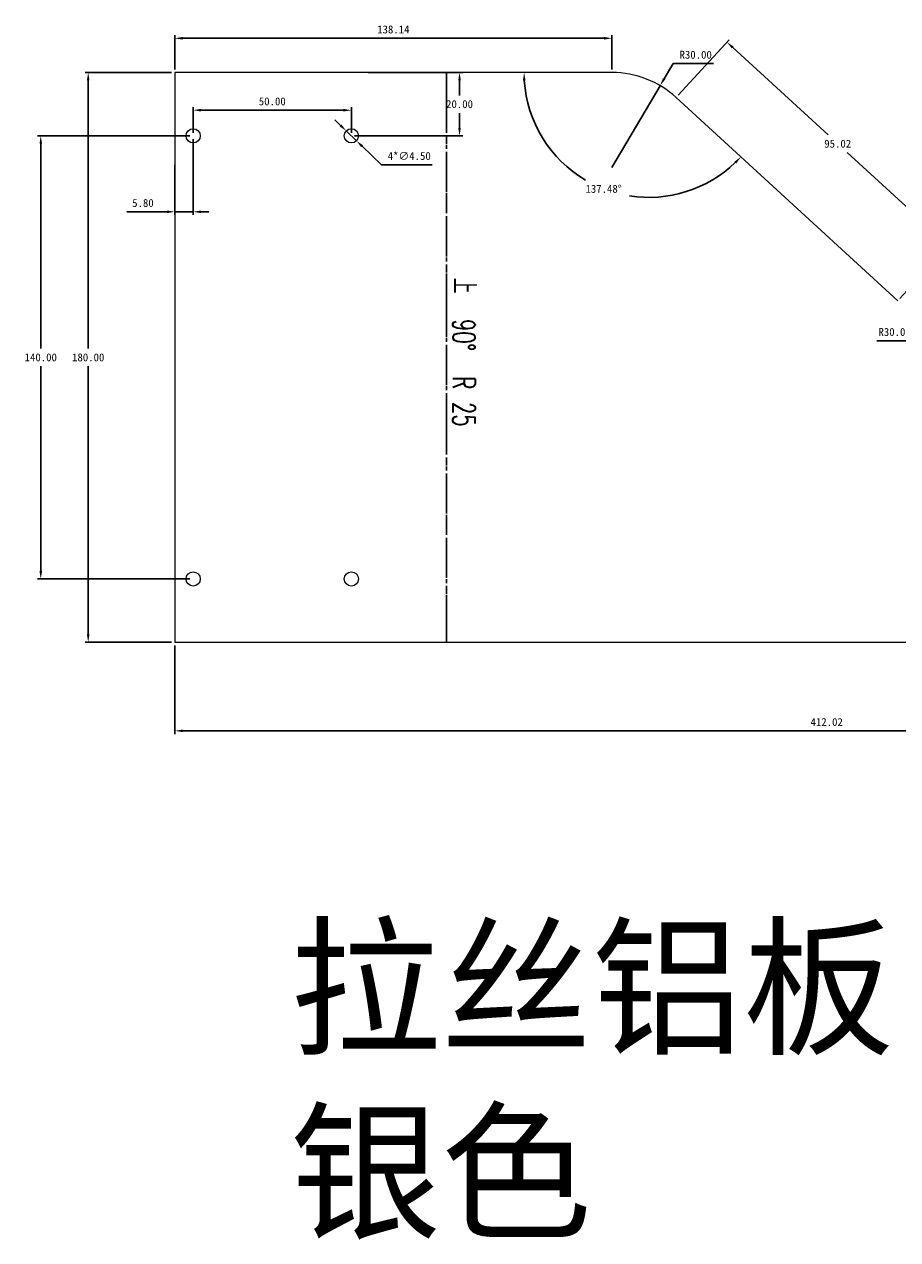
# Model space of a CAD drawing. Header units: millimetres. Extents: x 1 to 529, y -360 to 261.
# Tile 1 of 3: x 1 to 277, y -360 to 24. Entities that reach past the tile are written whole.
import ezdxf

# ---------------------------------------------------------------- set-up
doc = ezdxf.new("R2010")
doc.units = ezdxf.units.MM
doc.header["$PDSIZE"] = -1
doc.linetypes.add('CENTERX2', pattern=[20.32, 12.7, -2.54, 2.54, -2.54])
doc.linetypes.add('PHANTOM', pattern=[12.7, 6.35, -1.27, 1.27, -1.27, 1.27, -1.27])
doc.styles.add('SLDTEXTSTYLE3', font='TXT', dxfattribs={"width": 0.645833, "bigfont": 'bigfont'})
doc.dimstyles.new('ISO-25', dxfattribs={"dimtxt": 2.5, "dimasz": 2.5, "dimexe": 1.25, "dimexo": 0.625, "dimtad": 1, "dimtxsty": 'Standard', "dimcen": 2.5, "dimadec": 0, "dimazin": 0, "dimtfac": 1, "dimtmove": 0, "dimatfit": 3, "dimfxl": 0, "dimarcsym": 0})

# ---------------------------------------------------------------- blocks, each defined once
blk = doc.blocks.new('*D11')
at = {"color": 4, "lineweight": -2, "transparency": 16777216}
for p, q in [((47.5, 8.51), (20.13, 8.51)), ((21.13, 6.01), (21.13, -78.72)), ((21.13, -168.99), (21.13, -84.27)), ((47.5, -171.49), (20.13, -171.49))]:
    blk.add_line(p, q, dxfattribs=at)
at = {"color": 4, "transparency": 16777216}
for points in [[(20.71, 6.01), (21.55, 6.01), (21.13, 8.51)], [(20.71, -168.99), (21.55, -168.99), (21.13, -171.49)]]:
    blk.add_solid(points, dxfattribs=at)
at = {"layer": 'Defpoints', "color": 0, "transparency": 16777216}
for p in [(48.5, 8.51), (21.13, -171.49), (48.5, -171.49)]:
    blk.add_point(p, dxfattribs=at)
at = {"color": 4, "transparency": 16777216, "insert": (21.13, -81.49), "char_height": 2.5, "attachment_point": 5}
blk.add_mtext('180.00', dxfattribs=at)
blk = doc.blocks.new('*D12')
at = {"color": 4, "lineweight": -2, "transparency": 16777216}
for p, q in [((48.5, 9.51), (48.5, 20.34)), ((184.14, 19.34), (51, 19.34)), ((186.64, 9.51), (186.64, 20.34))]:
    blk.add_line(p, q, dxfattribs=at)
at = {"color": 4, "transparency": 16777216}
for points in [[(51, 19.76), (51, 18.92), (48.5, 19.34)], [(184.14, 19.76), (184.14, 18.92), (186.64, 19.34)]]:
    blk.add_solid(points, dxfattribs=at)
at = {"layer": 'Defpoints', "color": 0, "transparency": 16777216}
for p in [(48.5, 19.34), (48.5, 8.51), (186.64, 8.51)]:
    blk.add_point(p, dxfattribs=at)
at = {"color": 4, "transparency": 16777216, "insert": (117.57, 22.11), "char_height": 2.5, "attachment_point": 5}
blk.add_mtext('138.14', dxfattribs=at)
blk = doc.blocks.new('*D13')
at = {"color": 4, "lineweight": -2, "transparency": 16777216}
for p, q in [((205.96, 11.35), (203.12, 6.52)), ((218.74, 11.35), (205.96, 11.35)), ((186.64, -21.49), (201.85, 4.36))]:
    blk.add_line(p, q, dxfattribs=at)
at = {"color": 4, "transparency": 16777216}
blk.add_solid([(202.76, 6.73), (203.48, 6.31), (201.85, 4.36)], dxfattribs=at)
at = {"layer": 'Defpoints', "color": 0, "transparency": 16777216}
for p in [(201.85, 4.36), (186.64, -21.49)]:
    blk.add_point(p, dxfattribs=at)
at = {"color": 4, "transparency": 16777216, "insert": (213.11, 14.13), "char_height": 2.5, "attachment_point": 5}
blk.add_mtext('R30.00', dxfattribs=at)
blk = doc.blocks.new('*D14')
at = {"color": 4, "lineweight": -2, "transparency": 16777216}
for p, q in [((297.22, -41.49), (285.95, -69.29)), ((283.13, -76.24), (285.01, -71.61)), ((270.35, -76.24), (283.13, -76.24))]:
    blk.add_line(p, q, dxfattribs=at)
at = {"color": 4, "transparency": 16777216}
blk.add_solid([(284.62, -71.45), (285.39, -71.77), (285.95, -69.29)], dxfattribs=at)
at = {"layer": 'Defpoints', "color": 0, "transparency": 16777216}
for p in [(297.22, -41.49), (285.95, -69.29)]:
    blk.add_point(p, dxfattribs=at)
at = {"color": 4, "transparency": 16777216, "insert": (275.98, -73.47), "char_height": 2.5, "attachment_point": 5}
blk.add_mtext('R30.00', dxfattribs=at)
blk = doc.blocks.new('*D15')
at = {"color": 4, "lineweight": -2, "transparency": 16777216}
for p, q in [((207.59, 1.36), (223.65, 18.87)), ((224.82, 16.44), (254.97, -11.21)), ((291.17, -44.4), (261.02, -16.75)), ((277.62, -62.87), (293.68, -45.35))]:
    blk.add_line(p, q, dxfattribs=at)
at = {"color": 4, "transparency": 16777216}
for points in [[(225.1, 16.75), (224.54, 16.13), (222.98, 18.13)], [(291.45, -44.09), (290.88, -44.71), (293.01, -46.09)]]:
    blk.add_solid(points, dxfattribs=at)
at = {"layer": 'Defpoints', "color": 0, "transparency": 16777216}
for p in [(222.98, 18.13), (206.92, 0.62), (276.95, -63.6)]:
    blk.add_point(p, dxfattribs=at)
at = {"color": 4, "transparency": 16777216, "insert": (257.99, -13.98), "char_height": 2.5, "attachment_point": 5}
blk.add_mtext('95.02', dxfattribs=at)
blk = doc.blocks.new('*D18')
at = {"color": 4, "lineweight": -2, "transparency": 16777216}
for p, q in [((48.5, -172.49), (48.5, -200.49)), ((460.53, -172.49), (460.53, -200.49)), ((51, -199.49), (458.03, -199.49))]:
    blk.add_line(p, q, dxfattribs=at)
at = {"color": 4, "transparency": 16777216}
for points in [[(51, -199.08), (51, -199.91), (48.5, -199.49)], [(458.03, -199.08), (458.03, -199.91), (460.53, -199.49)]]:
    blk.add_solid(points, dxfattribs=at)
at = {"layer": 'Defpoints', "color": 0, "transparency": 16777216}
for p in [(48.5, -171.49), (460.53, -171.49), (460.53, -199.49)]:
    blk.add_point(p, dxfattribs=at)
at = {"color": 4, "transparency": 16777216, "insert": (254.51, -196.72), "char_height": 2.5, "attachment_point": 5}
blk.add_mtext('412.02', dxfattribs=at)
blk = doc.blocks.new('*D20')
at = {"color": 4, "lineweight": -2, "transparency": 16777216}
for p, q in [((54.3, -10.49), (54.3, -2.39)), ((56.8, -3.39), (101.8, -3.39)), ((104.3, -10.49), (104.3, -2.39))]:
    blk.add_line(p, q, dxfattribs=at)
at = {"color": 4, "transparency": 16777216}
for points in [[(56.8, -2.97), (56.8, -3.8), (54.3, -3.39)], [(101.8, -2.97), (101.8, -3.8), (104.3, -3.39)]]:
    blk.add_solid(points, dxfattribs=at)
at = {"layer": 'Defpoints', "color": 0, "transparency": 16777216}
for p in [(104.3, -3.39), (54.3, -11.49), (104.3, -11.49)]:
    blk.add_point(p, dxfattribs=at)
at = {"color": 4, "transparency": 16777216, "insert": (79.3, -0.61), "char_height": 2.5, "attachment_point": 5}
blk.add_mtext('50.00', dxfattribs=at)
blk = doc.blocks.new('*D21')
at = {"color": 4, "lineweight": -2, "transparency": 16777216}
for p, q in [((100.88, -8.19), (99.08, -6.46)), ((102.68, -9.93), (105.92, -13.06)), ((113.77, -20.64), (107.72, -14.79)), ((129.88, -20.64), (113.77, -20.64))]:
    blk.add_line(p, q, dxfattribs=at)
at = {"color": 4, "transparency": 16777216}
for points in [[(101.17, -7.89), (100.59, -8.49), (102.68, -9.93)], [(108.01, -14.49), (107.43, -15.09), (105.92, -13.06)]]:
    blk.add_solid(points, dxfattribs=at)
at = {"layer": 'Defpoints', "color": 0, "transparency": 16777216}
for p in [(102.68, -9.93), (105.92, -13.06)]:
    blk.add_point(p, dxfattribs=at)
at = {"color": 4, "transparency": 16777216, "insert": (122.59, -17.86), "char_height": 2.5, "attachment_point": 5}
blk.add_mtext('4*∅4.50', dxfattribs=at)
blk = doc.blocks.new('*D22')
at = {"color": 4, "lineweight": -2, "transparency": 16777216}
for p, q in [((53.3, -11.49), (5.14, -11.49)), ((6.14, -13.99), (6.14, -78.72)), ((6.14, -148.99), (6.14, -84.27)), ((53.3, -151.49), (5.14, -151.49))]:
    blk.add_line(p, q, dxfattribs=at)
at = {"color": 4, "transparency": 16777216}
for points in [[(5.73, -13.99), (6.56, -13.99), (6.14, -11.49)], [(5.73, -148.99), (6.56, -148.99), (6.14, -151.49)]]:
    blk.add_solid(points, dxfattribs=at)
at = {"layer": 'Defpoints', "color": 0, "transparency": 16777216}
for p in [(54.3, -11.49), (6.14, -151.49), (54.3, -151.49)]:
    blk.add_point(p, dxfattribs=at)
at = {"color": 4, "transparency": 16777216, "insert": (6.14, -81.49), "char_height": 2.5, "attachment_point": 5}
blk.add_mtext('140.00', dxfattribs=at)
blk = doc.blocks.new('*D25')
at = {"color": 4, "lineweight": -2, "transparency": 16777216}
for p, q in [((54.3, -12.49), (54.3, -36.49)), ((48.5, -20.63), (48.5, -36.49)), ((46, -35.49), (33.37, -35.49)), ((54.3, -35.49), (48.5, -35.49)), ((56.8, -35.49), (59.3, -35.49))]:
    blk.add_line(p, q, dxfattribs=at)
at = {"color": 4, "transparency": 16777216}
for points in [[(46, -35.08), (46, -35.91), (48.5, -35.49)], [(56.8, -35.08), (56.8, -35.91), (54.3, -35.49)]]:
    blk.add_solid(points, dxfattribs=at)
at = {"layer": 'Defpoints', "color": 0, "transparency": 16777216}
for p in [(54.3, -11.49), (48.5, -19.63), (48.5, -35.49)]:
    blk.add_point(p, dxfattribs=at)
at = {"color": 4, "transparency": 16777216, "insert": (38.43, -32.72), "char_height": 2.5, "attachment_point": 5}
blk.add_mtext('5.80', dxfattribs=at)
blk = doc.blocks.new('*D26')
at = {"color": 4, "lineweight": -2, "transparency": 16777216}
for p, q in [((109.61, 8.51), (139.48, 8.51)), ((138.48, 6.01), (138.48, 1.28)), ((138.48, -8.99), (138.48, -4.27)), ((105.3, -11.49), (139.48, -11.49))]:
    blk.add_line(p, q, dxfattribs=at)
at = {"color": 4, "transparency": 16777216}
for points in [[(138.07, 6.01), (138.9, 6.01), (138.48, 8.51)], [(138.07, -8.99), (138.9, -8.99), (138.48, -11.49)]]:
    blk.add_solid(points, dxfattribs=at)
at = {"layer": 'Defpoints', "color": 0, "transparency": 16777216}
for p in [(108.61, 8.51), (138.48, 8.51), (104.3, -11.49)]:
    blk.add_point(p, dxfattribs=at)
at = {"color": 4, "transparency": 16777216, "insert": (138.48, -1.49), "char_height": 2.5, "attachment_point": 5}
blk.add_mtext('20.00', dxfattribs=at)
blk = doc.blocks.new('*D48')
at = {"color": 4, "lineweight": -2, "transparency": 16777216}
for start, end in [(183.632, 239.4982), (261.0853, 313.8465)]:
    blk.add_arc((198.31, 8.51), 39.44, start, end, dxfattribs=at)
at = {"color": 4, "transparency": 16777216}
for points in [[(158.53, 6), (159.36, 6.02), (158.87, 8.51)], [(225.34, -19.65), (225.94, -20.23), (227.38, -18.15)]]:
    blk.add_solid(points, dxfattribs=at)
at = {"layer": 'Defpoints', "color": 0, "transparency": 16777216}
for p in [(48.5, 8.51), (186.64, 8.51), (206.92, 0.62), (170.83, -19.78), (276.95, -63.6)]:
    blk.add_point(p, dxfattribs=at)
at = {"color": 4, "transparency": 16777216, "insert": (184.01, -28.25), "char_height": 2.5, "attachment_point": 5}
blk.add_mtext('137.48°', dxfattribs=at)

msp = doc.modelspace()

# ---------------------------------------------------------------- linework, layer by layer
at = {"color": 7, "linetype": 'Continuous', "lineweight": 15}
for p, q in [((48.5004, 8.5078), (48.5004, -171.4922)), ((186.64, 8.5078), (48.5004, 8.5078)), ((276.9486, -63.603), (206.916, 0.6185)), ((48.5004, -171.4922), (460.5252, -171.4922))]:
    msp.add_line(p, q, dxfattribs=at)
at = {"linetype": 'PHANTOM'}
msp.add_line((134.4066, 8.5078), (134.4066, -171.4922), dxfattribs=at)
at = {"color": 7, "linetype": 'CENTERX2'}
msp.add_line((134.4066, -171.4922), (134.4066, 8.5078), dxfattribs=at)
at = {"color": 7, "linetype": 'Continuous', "lineweight": 15}
for centre in [(54.3004, -11.4922), (104.3004, -11.4922), (54.3004, -151.4922), (104.3004, -151.4922)]:
    msp.add_circle(centre, 2.25, dxfattribs=at)
msp.add_arc((186.64, -21.4922), 30, 47.478499, 90, dxfattribs=at)

# ---------------------------------------------------------------- texts
at = {"color": 7, "linetype": 'Continuous', "lineweight": 0, "insert": (143.3776, -79.8346), "char_height": 7, "attachment_point": 2, "rotation": 270, "style": 'SLDTEXTSTYLE3'}
msp.add_mtext('\\M+18FE3  90\\M+1818B  R 25', dxfattribs=at)
at = {"insert": (84.826, -263.0943), "char_height": 35, "attachment_point": 1}
msp.add_mtext_dynamic_manual_height_columns('{\\fSimSun|b0|i0|c134|p2;拉丝铝板 厚度为1MM  银色}', width=505.364158, gutter_width=17.5, heights=[0], dxfattribs=at)

# ---------------------------------------------------------------- dimensions: what is measured, and where the dimension line sits
for base, p1, p2, override, picture, middle in [((48.5004, 19.3395), (186.64, 8.5078), (48.5004, 8.5078), {"dimexe": 1, "dimexo": 1, "dimgap": 1.524, "dimtih": 1, "dimtoh": 1, "dimzin": 0, "dimdsep": 46, "dimclrd": 4, "dimclre": 4, "dimclrt": 4, "dimadec": 2, "dimtzin": 0}, '*D12', (117.5702, 22.1135)), ((104.3004, -3.3871), (54.3004, -11.4922), (104.3004, -11.4922), {"dimexe": 1, "dimexo": 1, "dimgap": 1.524, "dimtih": 1, "dimtoh": 1, "dimzin": 0, "dimdsep": 46, "dimclrd": 4, "dimclre": 4, "dimclrt": 4, "dimadec": 2, "dimtzin": 0}, '*D20', (79.3004, -0.6131)), ((48.5004, -35.4923), (54.3004, -11.4922), (48.5004, -19.6346), {"dimexe": 1, "dimexo": 1, "dimgap": 1.524, "dimtih": 1, "dimtoh": 1, "dimzin": 0, "dimdsep": 46, "dimclrd": 4, "dimclre": 4, "dimclrt": 4, "dimadec": 2, "dimtzin": 0}, '*D25', (38.4348, -32.7183)), ((460.5252, -199.4927), (48.5004, -171.4922), (460.5252, -171.4922), {"dimexe": 1, "dimexo": 1, "dimgap": 1.524, "dimtih": 1, "dimtoh": 1, "dimlfac": 1, "dimzin": 0, "dimdsep": 46, "dimclrd": 4, "dimclre": 4, "dimclrt": 4, "dimadec": 2, "dimtzin": 0}, '*D18', (254.5128, -196.7187))]:
    dim = msp.add_linear_dim(base=base, p1=p1, p2=p2, dimstyle='ISO-25', override=override)
    dim.commit()
    dim.dimension.update_dxf_attribs({"geometry": picture, "text_midpoint": middle})
dim = msp.add_radius_dim(center=(186.64, -21.4922), mpoint=(201.8521, 4.3649), dimstyle='ISO-25', override={"dimexe": 1, "dimexo": 1, "dimgap": 1.524, "dimtih": 1, "dimtoh": 1, "dimzin": 0, "dimdsep": 46, "dimclrd": 4, "dimclre": 4, "dimclrt": 4, "dimadec": 2, "dimtzin": 0})
dim.commit()
dim.dimension.update_dxf_attribs({"geometry": '*D13', "text_midpoint": (213.1116, 11.3518), "dimtype": 164})
dim = msp.add_aligned_dim(p1=(276.9486, -63.603), p2=(206.916, 0.6185), distance=-23.7621, dimstyle='ISO-25', override={"dimexe": 1, "dimexo": 1, "dimgap": 1.524, "dimtih": 1, "dimtoh": 1, "dimzin": 0, "dimdsep": 46, "dimclrd": 4, "dimclre": 4, "dimclrt": 4, "dimadec": 2, "dimtzin": 0})
dim.commit()
dim.dimension.update_dxf_attribs({"geometry": '*D15', "text_midpoint": (257.9923, -13.979)})
for base, p1, p2, picture, middle in [((21.131, -171.4922), (48.5004, 8.5078), (48.5004, -171.4922), '*D11', (21.131, -81.4922)), ((138.4841, 8.5078), (104.3004, -11.4922), (108.6058, 8.5078), '*D26', (138.4841, -1.4922)), ((6.1444, -151.4922), (54.3004, -11.4922), (54.3004, -151.4922), '*D22', (6.1444, -81.4922))]:
    dim = msp.add_linear_dim(base=base, p1=p1, p2=p2, angle=90, dimstyle='ISO-25', override={"dimexe": 1, "dimexo": 1, "dimgap": 1.524, "dimtih": 1, "dimtoh": 1, "dimzin": 0, "dimdsep": 46, "dimclrd": 4, "dimclre": 4, "dimclrt": 4, "dimadec": 2, "dimtzin": 0})
    dim.commit()
    dim.dimension.update_dxf_attribs({"geometry": picture, "text_midpoint": middle})
dim = msp.add_angular_dim_2l(base=(170.8263, -19.7831), line1=((276.9486, -63.603), (206.916, 0.6185)), line2=((186.64, 8.5078), (48.5004, 8.5078)), dimstyle='ISO-25', override={"dimexe": 1, "dimexo": 1, "dimgap": 1.524, "dimtih": 1, "dimtoh": 1, "dimlfac": 2, "dimzin": 0, "dimdsep": 46, "dimclrd": 4, "dimclre": 4, "dimclrt": 4, "dimadec": 2, "dimtzin": 0})
dim.commit()
dim.dimension.update_dxf_attribs({"geometry": '*D48', "text_midpoint": (184.0097, -28.2523)})
dim = msp.add_diameter_dim_2p(p1=(102.6818, -9.9294), p2=(105.9191, -13.0551), text='4*<>', dimstyle='ISO-25', override={"dimexe": 1, "dimexo": 1, "dimgap": 1.524, "dimtih": 1, "dimtoh": 1, "dimzin": 0, "dimdsep": 46, "dimclrd": 4, "dimclre": 4, "dimclrt": 4, "dimadec": 2, "dimtzin": 0})
dim.commit()
dim.dimension.update_dxf_attribs({"geometry": '*D21', "text_midpoint": (122.5886, -20.6385), "dimtype": 163})
dim = msp.add_radius_dim(center=(297.2246, -41.4922), mpoint=(285.948, -69.2922), dimstyle='ISO-25', override={"dimexe": 1, "dimexo": 1, "dimgap": 1.524, "dimtih": 1, "dimtoh": 1, "dimzin": 0, "dimdsep": 46, "dimclrd": 4, "dimclre": 4, "dimclrt": 4, "dimadec": 2, "dimtzin": 0})
dim.commit()
dim.dimension.update_dxf_attribs({"geometry": '*D14', "text_midpoint": (275.9799, -73.4682)})

doc.saveas('drawing.dxf')
